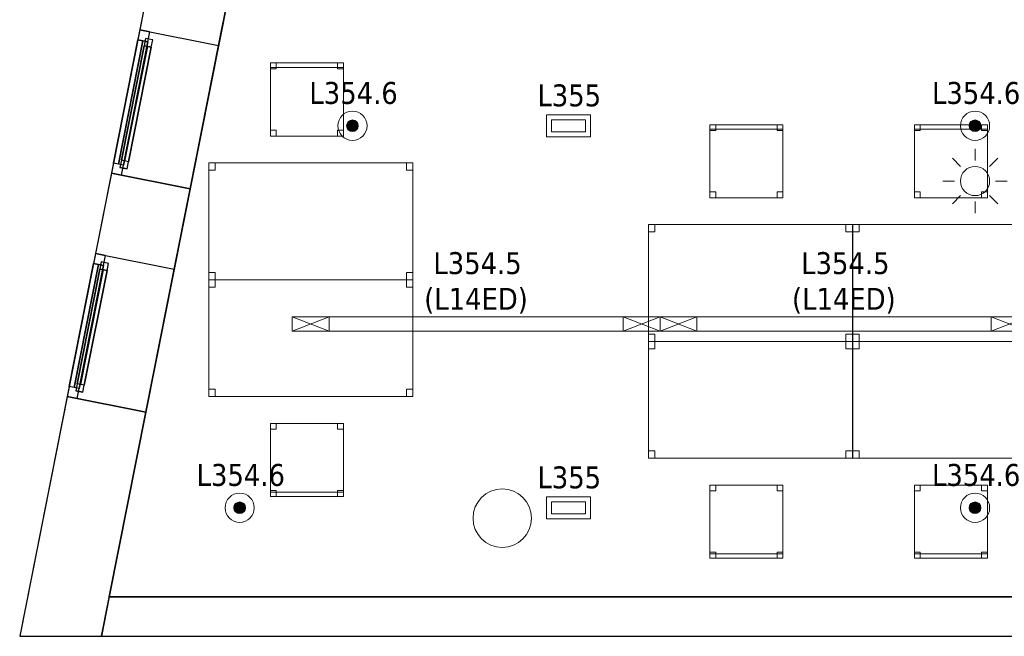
# Model space of a CAD drawing. Header units: metres. Extents: x 397.7 to 427.5, y 12.7 to 28.4.
# Tile 1 of 147: x 397.7 to 404.4, y 12.8 to 17.1. Entities that reach past the tile are written whole.
import ezdxf

# ---------------------------------------------------------------- set-up
doc = ezdxf.new("R2010")
doc.units = ezdxf.units.M
doc.layers.add('01_CARPINTERIA', color=5, linetype='Continuous', lineweight=25, true_color=0x0000ff)
doc.layers.add('01_SUELOS', color=7, linetype='Continuous', lineweight=25, true_color=0x007f00)
for name, color, linetype, lineweight in [('02_MOBILIARIO', 7, 'Continuous', 18), ('A-COLS-____-MCUT', 7, 'Continuous', 18), ('A-COLS-____-OTLN', 7, 'Continuous', 18), ('A-DETL-____-MBND', 7, 'Continuous', 18), ('A-DETL-GENF-OTLN', 7, 'Continuous', 18), ('A-GENM-____-OTLN', 7, 'Continuous', 18), ('A-WALL-____-MCUT', 7, 'Continuous', 25), ('A-WALL-____-OTLN', 7, 'Continuous', 25), ('E-LITE-____-IDEN', 7, 'Continuous', 30), ('E-LITE-EQPM-IDEN', 7, 'Continuous', 30)]:
    doc.layers.add(name, color=color, linetype=linetype, lineweight=lineweight)
doc.styles.add('Tahoma_4', font='tahoma.ttf', dxfattribs={"height": 0.15})

# ---------------------------------------------------------------- blocks, each defined once
blk = doc.blocks.new('Forma directa - LONDR55-XX_ZZ-ARQ-CAA-M3D-Londres55-156160-06_ENLLUMENAT_P3')
at = {"layer": '01_CARPINTERIA', "color": 161, "true_color": 0xaaaaff}
for p, q in [((0.07, 0.07), (0, 0.07)), ((0, 0.07), (0, 0)), ((0.07, 0.07), (0, 0.07)), ((0, 0.07), (0, 0)), ((0.1, 0.1), (0.05, 0.1)), ((0.05, 0.1), (0.05, 0.05)), ((0.1, 0.1), (0.05, 0.1)), ((0.05, 0.1), (0.05, 0.05)), ((0.07, 0), (0.07, 0.07)), ((0.07, 0.07), (0.07, 0)), ((0.07, 0.07), (0.93, 0.07)), ((0.93, 0.07), (0.07, 0.07)), ((0.07, 0.07), (0.07, 0)), ((0.07, 0), (0.07, 0.07)), ((0.1, 0.05), (0.1, 0.1)), ((0.1, 0.1), (0.1, 0.05)), ((0.1, 0.1), (0.9, 0.1)), ((0.9, 0.1), (0.1, 0.1)), ((0.1, 0.1), (0.1, 0.05)), ((0.1, 0.05), (0.1, 0.1)), ((0.9, 0.075), (0.1, 0.075)), ((0.9, 0.075), (0.1, 0.075)), ((0.95, 0.1), (0.9, 0.1)), ((0.9, 0.1), (0.9, 0.05)), ((0.95, 0.1), (0.9, 0.1)), ((0.9, 0.1), (0.9, 0.05)), ((0.9, 0.1), (0.9, 0.05)), ((0.9, 0.1), (0.9, 0.05)), ((0.93, 0.07), (0.93, 0)), ((0.93, 0.07), (0.93, 0)), ((1, 0.07), (0.93, 0.07)), ((0.93, 0.07), (0.93, 0)), ((1, 0.07), (0.93, 0.07)), ((0.93, 0.07), (0.93, 0)), ((0.95, 0.05), (0.95, 0.1)), ((0.95, 0.1), (0.95, 0.05)), ((1, 0), (1, 0.07)), ((1, 0.07), (1, 0)), ((0, 0), (0.07, 0)), ((0, 0), (0.07, 0)), ((0.05, 0.05), (0.1, 0.05)), ((0.05, 0.05), (0.1, 0.05)), ((0.93, 0.035), (0.07, 0.035)), ((0.07, 0.035), (0.93, 0.035)), ((0.07, 0), (0.93, 0)), ((0.93, 0), (0.07, 0)), ((0.1, 0.05), (0.9, 0.05)), ((0.9, 0.05), (0.1, 0.05)), ((0.9, 0.05), (0.95, 0.05)), ((0.9, 0.05), (0.95, 0.05)), ((0.93, 0), (1, 0)), ((0.93, 0), (1, 0))]:
    blk.add_line(p, q, dxfattribs=at)
blk = doc.blocks.new('Forma directa - Finestra P3-156175-06_ENLLUMENAT_P3')
blk.add_blockref('Forma directa - LONDR55-XX_ZZ-ARQ-CAA-M3D-Londres55-156160-06_ENLLUMENAT_P3', (0, 0))
blk = doc.blocks.new('Forma directa - Finestra P3-156250-06_ENLLUMENAT_P3')
blk.add_blockref('Forma directa - LONDR55-XX_ZZ-ARQ-CAA-M3D-Londres55-156160-06_ENLLUMENAT_P3', (0, 0))
blk = doc.blocks.new('Family - Cadira d_Oficina_P3-156303-06_ENLLUMENAT_P3')
at = {"layer": 'A-DETL-____-MBND', "color": 253, "true_color": 0xaaaaaa}
for p, q in [((0, 0), (0, 0.5)), ((0, 0.5), (0.5, 0.5)), ((0.5, 0.5), (0, 0.5)), ((0, 0.5), (0, 0)), ((0, 0.47), (0, 0.5)), ((0, 0.5), (0.5, 0.5)), ((0.5, 0.5), (0, 0.5)), ((0, 0.5), (0, 0.47)), ((0, 0.46), (0, 0.5)), ((0, 0.5), (0.04, 0.5)), ((0.04, 0.5), (0, 0.5)), ((0, 0.5), (0, 0.46)), ((0.04, 0.5), (0.04, 0.46)), ((0.04, 0.46), (0.04, 0.5)), ((0.46, 0.46), (0.46, 0.5)), ((0.46, 0.5), (0.5, 0.5)), ((0.5, 0.5), (0.46, 0.5)), ((0.46, 0.5), (0.46, 0.46)), ((0.5, 0.5), (0.5, 0.46)), ((0.5, 0.46), (0.5, 0.5)), ((0.5, 0.5), (0.5, 0)), ((0.5, 0), (0.5, 0.5)), ((0.5, 0.5), (0.5, 0.47)), ((0.5, 0.47), (0.5, 0.5)), ((0.5, 0.47), (0, 0.47)), ((0, 0.47), (0.5, 0.47)), ((0.04, 0.46), (0, 0.46)), ((0, 0.46), (0.04, 0.46)), ((0.5, 0.46), (0.46, 0.46)), ((0.46, 0.46), (0.5, 0.46)), ((0, 0), (0, 0.04)), ((0, 0.04), (0.04, 0.04)), ((0.04, 0.04), (0, 0.04)), ((0, 0.04), (0, 0)), ((0.04, 0), (0, 0)), ((0, 0), (0.04, 0)), ((0.5, 0), (0, 0)), ((0, 0), (0.5, 0)), ((0.04, 0.04), (0.04, 0)), ((0.04, 0), (0.04, 0.04)), ((0.46, 0), (0.46, 0.04)), ((0.46, 0.04), (0.5, 0.04)), ((0.5, 0.04), (0.46, 0.04)), ((0.46, 0.04), (0.46, 0)), ((0.5, 0), (0.46, 0)), ((0.46, 0), (0.5, 0)), ((0.5, 0.04), (0.5, 0)), ((0.5, 0), (0.5, 0.04))]:
    blk.add_line(p, q, dxfattribs=at)
blk = doc.blocks.new('Family - Cadira d_Oficina_P3-156322-06_ENLLUMENAT_P3')
at = {"layer": 'A-DETL-____-MBND', "color": 253, "true_color": 0xaaaaaa}
for p, q in [((0, 0.5), (0.5, 0.5)), ((0, 0), (0, 0.5)), ((0.5, 0.5), (0, 0.5)), ((0, 0.5), (0, 0)), ((0, 0.46), (0, 0.5)), ((0, 0.5), (0.04, 0.5)), ((0.04, 0.5), (0, 0.5)), ((0, 0.5), (0, 0.46)), ((0.04, 0.5), (0.04, 0.46)), ((0.04, 0.46), (0.04, 0.5)), ((0.46, 0.46), (0.46, 0.5)), ((0.46, 0.5), (0.5, 0.5)), ((0.5, 0.5), (0.46, 0.5)), ((0.46, 0.5), (0.46, 0.46)), ((0.5, 0.5), (0.5, 0.46)), ((0.5, 0.46), (0.5, 0.5)), ((0.5, 0.5), (0.5, 0)), ((0.5, 0), (0.5, 0.5)), ((0.04, 0.46), (0, 0.46)), ((0, 0.46), (0.04, 0.46)), ((0.5, 0.46), (0.46, 0.46)), ((0.46, 0.46), (0.5, 0.46)), ((0, 0), (0, 0.04)), ((0, 0.04), (0.04, 0.04)), ((0.04, 0.04), (0, 0.04)), ((0, 0.04), (0, 0)), ((0, 0), (0, 0.03)), ((0, 0.03), (0.5, 0.03)), ((0.5, 0.03), (0, 0.03)), ((0, 0.03), (0, 0)), ((0.5, 0), (0, 0)), ((0, 0), (0.5, 0)), ((0.04, 0), (0, 0)), ((0, 0), (0.04, 0)), ((0, 0), (0.5, 0)), ((0.04, 0.04), (0.04, 0)), ((0.04, 0), (0.04, 0.04)), ((0.46, 0), (0.46, 0.04)), ((0.46, 0.04), (0.5, 0.04)), ((0.5, 0.04), (0.46, 0.04)), ((0.46, 0.04), (0.46, 0)), ((0.46, 0), (0.5, 0)), ((0.5, 0.04), (0.5, 0)), ((0.5, 0), (0.5, 0.04)), ((0.5, 0.03), (0.5, 0)), ((0.5, 0), (0.5, 0.03)), ((0.5, 0), (0, 0)), ((0.5, 0), (0.46, 0))]:
    blk.add_line(p, q, dxfattribs=at)
blk = doc.blocks.new('Family - Cadira d_Oficina_P3-156330-06_ENLLUMENAT_P3')
at = {"layer": 'A-DETL-____-MBND', "color": 253, "true_color": 0xaaaaaa}
for p, q in [((0, 0), (0, 0.5)), ((0, 0.5), (0.5, 0.5)), ((0.5, 0.5), (0, 0.5)), ((0, 0.5), (0, 0)), ((0, 0.46), (0, 0.5)), ((0, 0.5), (0.04, 0.5)), ((0.04, 0.5), (0, 0.5)), ((0, 0.5), (0, 0.46)), ((0, 0.47), (0, 0.5)), ((0, 0.5), (0.5, 0.5)), ((0.5, 0.5), (0, 0.5)), ((0, 0.5), (0, 0.47)), ((0.04, 0.5), (0.04, 0.46)), ((0.04, 0.46), (0.04, 0.5)), ((0.46, 0.46), (0.46, 0.5)), ((0.46, 0.5), (0.5, 0.5)), ((0.5, 0.5), (0.46, 0.5)), ((0.46, 0.5), (0.46, 0.46)), ((0.5, 0.5), (0.5, 0)), ((0.5, 0), (0.5, 0.5)), ((0.5, 0.5), (0.5, 0.46)), ((0.5, 0.46), (0.5, 0.5)), ((0.5, 0.5), (0.5, 0.47)), ((0.5, 0.47), (0.5, 0.5)), ((0.5, 0.47), (0, 0.47)), ((0, 0.47), (0.5, 0.47)), ((0.04, 0.46), (0, 0.46)), ((0, 0.46), (0.04, 0.46)), ((0.5, 0.46), (0.46, 0.46)), ((0.46, 0.46), (0.5, 0.46)), ((0, 0), (0, 0.04)), ((0, 0.04), (0.04, 0.04)), ((0.04, 0.04), (0, 0.04)), ((0, 0.04), (0, 0)), ((0.04, 0), (0, 0)), ((0, 0), (0.04, 0)), ((0.5, 0), (0, 0)), ((0, 0), (0.5, 0)), ((0.04, 0.04), (0.04, 0)), ((0.04, 0), (0.04, 0.04)), ((0.46, 0), (0.46, 0.04)), ((0.46, 0.04), (0.5, 0.04)), ((0.5, 0.04), (0.46, 0.04)), ((0.46, 0.04), (0.46, 0)), ((0.5, 0), (0.46, 0)), ((0.46, 0), (0.5, 0)), ((0.5, 0.04), (0.5, 0)), ((0.5, 0), (0.5, 0.04))]:
    blk.add_line(p, q, dxfattribs=at)
blk = doc.blocks.new('Family - Taula 140X80_P3-156351-06_ENLLUMENAT_P3')
at = {"layer": 'A-DETL-____-MBND', "color": 253, "true_color": 0xaaaaaa}
for p, q in [((0, 0.8001), (1.3973, 0.8001)), ((0, 0), (0, 0.8001)), ((1.3973, 0.8001), (0, 0.8001)), ((0, 0.8001), (0, 0)), ((0, 0.8001), (0.0437, 0.8001)), ((0, 0.7501), (0, 0.8001)), ((0.0437, 0.8001), (0, 0.8001)), ((0, 0.8001), (0, 0.7501)), ((0.0437, 0.7501), (0, 0.7501)), ((0, 0.7501), (0.0437, 0.7501)), ((0.0437, 0.8001), (0.0437, 0.7501)), ((0.0437, 0.7501), (0.0437, 0.8001)), ((1.3536, 0.8001), (1.3973, 0.8001)), ((1.3536, 0.7501), (1.3536, 0.8001)), ((1.3973, 0.8001), (1.3536, 0.8001)), ((1.3536, 0.8001), (1.3536, 0.7501)), ((1.3973, 0.7501), (1.3536, 0.7501)), ((1.3536, 0.7501), (1.3973, 0.7501)), ((1.3973, 0.8001), (1.3973, 0)), ((1.3973, 0), (1.3973, 0.8001)), ((1.3973, 0.8001), (1.3973, 0.7501)), ((1.3973, 0.7501), (1.3973, 0.8001)), ((0, 0.05), (0.0437, 0.05)), ((0, 0), (0, 0.05)), ((0.0437, 0.05), (0, 0.05)), ((0, 0.05), (0, 0)), ((0, 0), (1.3973, 0)), ((0.0437, 0), (0, 0)), ((0, 0), (0.0437, 0)), ((0.0437, 0.05), (0.0437, 0)), ((0.0437, 0), (0.0437, 0.05)), ((1.3536, 0.05), (1.3973, 0.05)), ((1.3536, 0), (1.3536, 0.05)), ((1.3973, 0.05), (1.3536, 0.05)), ((1.3536, 0.05), (1.3536, 0)), ((1.3973, 0), (1.3536, 0)), ((1.3536, 0), (1.3973, 0)), ((1.3973, 0.05), (1.3973, 0)), ((1.3973, 0), (1.3973, 0.05)), ((1.3973, 0), (0, 0))]:
    blk.add_line(p, q, dxfattribs=at)
blk = doc.blocks.new('Family - Taula 140X80_P3-156405-06_ENLLUMENAT_P3')
at = {"layer": 'A-DETL-____-MBND', "color": 253, "true_color": 0xaaaaaa}
for p, q in [((0, 0), (0, 0.8001)), ((0, 0.8001), (1.3973, 0.8001)), ((1.3973, 0.8001), (0, 0.8001)), ((0, 0.8001), (0, 0)), ((0, 0.7501), (0, 0.8001)), ((0, 0.8001), (0.0437, 0.8001)), ((0.0437, 0.8001), (0, 0.8001)), ((0, 0.8001), (0, 0.7501)), ((0.0437, 0.7501), (0, 0.7501)), ((0, 0.7501), (0.0437, 0.7501)), ((0.0437, 0.8001), (0.0437, 0.7501)), ((0.0437, 0.7501), (0.0437, 0.8001)), ((1.3536, 0.7501), (1.3536, 0.8001)), ((1.3536, 0.8001), (1.3973, 0.8001)), ((1.3973, 0.8001), (1.3536, 0.8001)), ((1.3536, 0.8001), (1.3536, 0.7501)), ((1.3973, 0.7501), (1.3536, 0.7501)), ((1.3536, 0.7501), (1.3973, 0.7501)), ((1.3973, 0.8001), (1.3973, 0)), ((1.3973, 0), (1.3973, 0.8001)), ((1.3973, 0.8001), (1.3973, 0.7501)), ((1.3973, 0.7501), (1.3973, 0.8001)), ((0, 0), (0, 0.05)), ((0, 0.05), (0.0437, 0.05)), ((0.0437, 0.05), (0, 0.05)), ((0, 0.05), (0, 0)), ((0.0437, 0), (0, 0)), ((0, 0), (0.0437, 0)), ((1.3973, 0), (0, 0)), ((0, 0), (1.3973, 0)), ((0.0437, 0.05), (0.0437, 0)), ((0.0437, 0), (0.0437, 0.05)), ((1.3536, 0), (1.3536, 0.05)), ((1.3536, 0.05), (1.3973, 0.05)), ((1.3973, 0.05), (1.3536, 0.05)), ((1.3536, 0.05), (1.3536, 0)), ((1.3973, 0), (1.3536, 0)), ((1.3536, 0), (1.3973, 0)), ((1.3973, 0.05), (1.3973, 0)), ((1.3973, 0), (1.3973, 0.05))]:
    blk.add_line(p, q, dxfattribs=at)
blk = doc.blocks.new('Family - Cadira d_Oficina_P3-156416-06_ENLLUMENAT_P3')
at = {"layer": 'A-DETL-____-MBND', "color": 253, "true_color": 0xaaaaaa}
for p, q in [((0, 0.46), (0, 0.5)), ((0, 0.5), (0.04, 0.5)), ((0.04, 0.5), (0, 0.5)), ((0, 0.5), (0, 0.46)), ((0, 0.5), (0.5, 0.5)), ((0, 0), (0, 0.5)), ((0.5, 0.5), (0, 0.5)), ((0, 0.5), (0, 0)), ((0.04, 0.5), (0.04, 0.46)), ((0.04, 0.46), (0.04, 0.5)), ((0.46, 0.46), (0.46, 0.5)), ((0.46, 0.5), (0.5, 0.5)), ((0.5, 0.5), (0.46, 0.5)), ((0.46, 0.5), (0.46, 0.46)), ((0.5, 0.5), (0.5, 0)), ((0.5, 0), (0.5, 0.5)), ((0.5, 0.5), (0.5, 0.46)), ((0.5, 0.46), (0.5, 0.5)), ((0.04, 0.46), (0, 0.46)), ((0, 0.46), (0.04, 0.46)), ((0.5, 0.46), (0.46, 0.46)), ((0.46, 0.46), (0.5, 0.46)), ((0, 0), (0, 0.04)), ((0, 0.04), (0.04, 0.04)), ((0.04, 0.04), (0, 0.04)), ((0, 0.04), (0, 0)), ((0, 0), (0, 0.03)), ((0, 0.03), (0.5, 0.03)), ((0.5, 0.03), (0, 0.03)), ((0, 0.03), (0, 0)), ((0.5, 0), (0, 0)), ((0, 0), (0.5, 0)), ((0, 0), (0.5, 0)), ((0.04, 0), (0, 0)), ((0, 0), (0.04, 0)), ((0.04, 0.04), (0.04, 0)), ((0.04, 0), (0.04, 0.04)), ((0.46, 0), (0.46, 0.04)), ((0.46, 0.04), (0.5, 0.04)), ((0.5, 0.04), (0.46, 0.04)), ((0.46, 0.04), (0.46, 0)), ((0.46, 0), (0.5, 0)), ((0.5, 0.04), (0.5, 0)), ((0.5, 0), (0.5, 0.04)), ((0.5, 0.03), (0.5, 0)), ((0.5, 0), (0.5, 0.03)), ((0.5, 0), (0, 0)), ((0.5, 0), (0.46, 0))]:
    blk.add_line(p, q, dxfattribs=at)
blk = doc.blocks.new('Family - Cadira d_Oficina_P3-156424-06_ENLLUMENAT_P3')
at = {"layer": 'A-DETL-____-MBND', "color": 253, "true_color": 0xaaaaaa}
for p, q in [((0, 0.46), (0, 0.5)), ((0, 0.5), (0.04, 0.5)), ((0.04, 0.5), (0, 0.5)), ((0, 0.5), (0, 0.46)), ((0, 0.5), (0.5, 0.5)), ((0, 0), (0, 0.5)), ((0.5, 0.5), (0, 0.5)), ((0, 0.5), (0, 0)), ((0.04, 0.5), (0.04, 0.46)), ((0.04, 0.46), (0.04, 0.5)), ((0.46, 0.46), (0.46, 0.5)), ((0.46, 0.5), (0.5, 0.5)), ((0.5, 0.5), (0.46, 0.5)), ((0.46, 0.5), (0.46, 0.46)), ((0.5, 0.5), (0.5, 0)), ((0.5, 0), (0.5, 0.5)), ((0.5, 0.5), (0.5, 0.46)), ((0.5, 0.46), (0.5, 0.5)), ((0.04, 0.46), (0, 0.46)), ((0, 0.46), (0.04, 0.46)), ((0.5, 0.46), (0.46, 0.46)), ((0.46, 0.46), (0.5, 0.46)), ((0, 0), (0, 0.04)), ((0, 0.04), (0.04, 0.04)), ((0.04, 0.04), (0, 0.04)), ((0, 0.04), (0, 0)), ((0, 0), (0, 0.03)), ((0, 0.03), (0.5, 0.03)), ((0.5, 0.03), (0, 0.03)), ((0, 0.03), (0, 0)), ((0.5, 0), (0, 0)), ((0, 0), (0.5, 0)), ((0, 0), (0.5, 0)), ((0.04, 0), (0, 0)), ((0, 0), (0.04, 0)), ((0.04, 0.04), (0.04, 0)), ((0.04, 0), (0.04, 0.04)), ((0.46, 0), (0.46, 0.04)), ((0.46, 0.04), (0.5, 0.04)), ((0.5, 0.04), (0.46, 0.04)), ((0.46, 0.04), (0.46, 0)), ((0.46, 0), (0.5, 0)), ((0.5, 0.04), (0.5, 0)), ((0.5, 0), (0.5, 0.04)), ((0.5, 0.03), (0.5, 0)), ((0.5, 0), (0.5, 0.03)), ((0.5, 0), (0, 0)), ((0.5, 0), (0.46, 0))]:
    blk.add_line(p, q, dxfattribs=at)
blk = doc.blocks.new('Family - Paviment P3-156431-06_ENLLUMENAT_P3')
at = {"layer": '01_SUELOS', "color": 9, "true_color": 0xaad4aa}
for p, q in [((2.9635, 14.9576), (0, 0)), ((0, 0), (2.9635, 14.9576)), ((0, 0), (25.4182, 0)), ((25.4182, 0), (0, 0))]:
    blk.add_line(p, q, dxfattribs=at)
blk = doc.blocks.new('Family - Taula 140X80_P3-156437-06_ENLLUMENAT_P3')
at = {"layer": 'A-DETL-____-MBND', "color": 253, "true_color": 0xaaaaaa}
for p, q in [((0, 0.8001), (1.3973, 0.8001)), ((0, 0), (0, 0.8001)), ((1.3973, 0.8001), (0, 0.8001)), ((0, 0.8001), (0, 0)), ((0, 0.8001), (0.0437, 0.8001)), ((0, 0.7501), (0, 0.8001)), ((0.0437, 0.8001), (0, 0.8001)), ((0, 0.8001), (0, 0.7501)), ((0.0437, 0.7501), (0, 0.7501)), ((0, 0.7501), (0.0437, 0.7501)), ((0.0437, 0.8001), (0.0437, 0.7501)), ((0.0437, 0.7501), (0.0437, 0.8001)), ((1.3536, 0.8001), (1.3973, 0.8001)), ((1.3536, 0.7501), (1.3536, 0.8001)), ((1.3973, 0.8001), (1.3536, 0.8001)), ((1.3536, 0.8001), (1.3536, 0.7501)), ((1.3973, 0.7501), (1.3536, 0.7501)), ((1.3536, 0.7501), (1.3973, 0.7501)), ((1.3973, 0.8001), (1.3973, 0)), ((1.3973, 0), (1.3973, 0.8001)), ((1.3973, 0.8001), (1.3973, 0.7501)), ((1.3973, 0.7501), (1.3973, 0.8001)), ((0, 0.05), (0.0437, 0.05)), ((0, 0), (0, 0.05)), ((0.0437, 0.05), (0, 0.05)), ((0, 0.05), (0, 0)), ((0, 0), (1.3973, 0)), ((0.0437, 0), (0, 0)), ((0, 0), (0.0437, 0)), ((0.0437, 0.05), (0.0437, 0)), ((0.0437, 0), (0.0437, 0.05)), ((1.3536, 0.05), (1.3973, 0.05)), ((1.3536, 0), (1.3536, 0.05)), ((1.3973, 0.05), (1.3536, 0.05)), ((1.3536, 0.05), (1.3536, 0)), ((1.3973, 0), (1.3536, 0)), ((1.3536, 0), (1.3973, 0)), ((1.3973, 0.05), (1.3973, 0)), ((1.3973, 0), (1.3973, 0.05)), ((1.3973, 0), (0, 0))]:
    blk.add_line(p, q, dxfattribs=at)
blk = doc.blocks.new('Family - Taula 140X80_P3-156534-06_ENLLUMENAT_P3')
at = {"layer": 'A-DETL-____-MBND', "color": 253, "true_color": 0xaaaaaa}
for p, q in [((0, 0.8001), (1.3973, 0.8001)), ((0, 0), (0, 0.8001)), ((1.3973, 0.8001), (0, 0.8001)), ((0, 0.8001), (0, 0)), ((0, 0.8001), (0.0437, 0.8001)), ((0, 0.7501), (0, 0.8001)), ((0.0437, 0.8001), (0, 0.8001)), ((0, 0.8001), (0, 0.7501)), ((0.0437, 0.7501), (0, 0.7501)), ((0, 0.7501), (0.0437, 0.7501)), ((0.0437, 0.8001), (0.0437, 0.7501)), ((0.0437, 0.7501), (0.0437, 0.8001)), ((1.3536, 0.8001), (1.3973, 0.8001)), ((1.3536, 0.7501), (1.3536, 0.8001)), ((1.3973, 0.8001), (1.3536, 0.8001)), ((1.3536, 0.8001), (1.3536, 0.7501)), ((1.3973, 0.7501), (1.3536, 0.7501)), ((1.3536, 0.7501), (1.3973, 0.7501)), ((1.3973, 0.8001), (1.3973, 0)), ((1.3973, 0), (1.3973, 0.8001)), ((1.3973, 0.8001), (1.3973, 0.7501)), ((1.3973, 0.7501), (1.3973, 0.8001)), ((0, 0.05), (0.0437, 0.05)), ((0, 0), (0, 0.05)), ((0.0437, 0.05), (0, 0.05)), ((0, 0.05), (0, 0)), ((0, 0), (1.3973, 0)), ((0.0437, 0), (0, 0)), ((0, 0), (0.0437, 0)), ((0.0437, 0.05), (0.0437, 0)), ((0.0437, 0), (0.0437, 0.05)), ((1.3536, 0.05), (1.3973, 0.05)), ((1.3536, 0), (1.3536, 0.05)), ((1.3973, 0.05), (1.3536, 0.05)), ((1.3536, 0.05), (1.3536, 0)), ((1.3973, 0), (1.3536, 0)), ((1.3536, 0), (1.3973, 0)), ((1.3973, 0.05), (1.3973, 0)), ((1.3973, 0), (1.3973, 0.05)), ((1.3973, 0), (0, 0))]:
    blk.add_line(p, q, dxfattribs=at)
blk = doc.blocks.new('Family - Mur P3-156572-06_ENLLUMENAT_P3')
at = {"layer": 'A-WALL-____-MCUT', "color": 253, "true_color": 0xaaaaaa}
for p, q in [((0.0535, 0.27), (0, 0)), ((25.4717, 0.27), (0.0535, 0.27)), ((0, 0), (25.4157, 0))]:
    blk.add_line(p, q, dxfattribs=at)
at = {"layer": 'A-WALL-____-OTLN', "color": 253, "true_color": 0xaaaaaa}
for p, q in [((0.0535, 0.27), (0, 0)), ((25.4717, 0.27), (0.0535, 0.27)), ((0, 0), (25.4157, 0))]:
    blk.add_line(p, q, dxfattribs=at)
at = {"layer": 'A-WALL-____-OTLN', "color": 253, "lineweight": 18, "true_color": 0xaaaaaa}
blk.add_line((0, 0), (25.4157, 0), dxfattribs=at)
blk = doc.blocks.new('Family - Façana nord-oest P3-156678-06_ENLLUMENAT_P3')
at = {"layer": 'A-WALL-____-MCUT', "color": 253, "true_color": 0xaaaaaa}
for p, q in [((11.4535, 0.55), (9.8672, 0.55)), ((11.4535, 0), (11.4535, 0.55)), ((12.4535, 0.55), (12.4535, 0)), ((13.0135, 0.55), (12.4535, 0.55)), ((13.0135, 0), (13.0135, 0.55)), ((14.0135, 0.55), (14.0135, 0)), ((15.5778, 0.55), (14.0135, 0.55)), ((15.6867, 0), (15.5778, 0.55)), ((9.8672, 0), (11.4535, 0)), ((12.4535, 0), (13.0135, 0)), ((14.0135, 0), (15.6867, 0))]:
    blk.add_line(p, q, dxfattribs=at)
at = {"layer": 'A-WALL-____-OTLN', "color": 253, "true_color": 0xaaaaaa}
for p, q in [((15.5778, 0.55), (-0.109, 0.55)), ((11.4535, 0), (11.4535, 0.55)), ((12.4535, 0.55), (11.4535, 0.55)), ((12.4535, 0), (12.4535, 0.55)), ((13.0135, 0), (13.0135, 0.55)), ((14.0135, 0.55), (13.0135, 0.55)), ((14.0135, 0), (14.0135, 0.55)), ((15.6867, 0), (15.5778, 0.55)), ((0, 0), (15.6867, 0)), ((11.4535, 0), (12.4535, 0)), ((13.0135, 0), (14.0135, 0))]:
    blk.add_line(p, q, dxfattribs=at)
at = {"layer": 'A-WALL-____-OTLN', "color": 253, "lineweight": 18, "true_color": 0xaaaaaa}
blk.add_line((0, 0), (15.6867, 0), dxfattribs=at)
blk = doc.blocks.new('Family - Vano finestra P3-156682-06_ENLLUMENAT_P3')
at = {"layer": 'A-GENM-____-OTLN', "color": 253, "true_color": 0xaaaaaa}
for p, q in [((398.2006, 15.4629), (398.0062, 14.4819)), ((398.0062, 14.4819), (398.2006, 15.4629)), ((398.7401, 15.356), (398.2006, 15.4629)), ((398.7401, 15.356), (398.2006, 15.4629)), ((398.5458, 14.3751), (398.7401, 15.356)), ((398.7401, 15.356), (398.5458, 14.3751)), ((398.0062, 14.4819), (398.5458, 14.3751)), ((398.5458, 14.3751), (398.0062, 14.4819))]:
    blk.add_line(p, q, dxfattribs=at)
blk = doc.blocks.new('Family - Vano finestra P3-156684-06_ENLLUMENAT_P3')
at = {"layer": 'A-GENM-____-OTLN', "color": 253, "true_color": 0xaaaaaa}
for p, q in [((398.5038, 16.9931), (398.3094, 16.0122)), ((398.3094, 16.0122), (398.5038, 16.9931)), ((399.0433, 16.8862), (398.5038, 16.9931)), ((399.0433, 16.8862), (398.5038, 16.9931)), ((398.8489, 15.9053), (399.0433, 16.8862)), ((399.0433, 16.8862), (398.8489, 15.9053)), ((398.3094, 16.0122), (398.8489, 15.9053)), ((398.8489, 15.9053), (398.3094, 16.0122))]:
    blk.add_line(p, q, dxfattribs=at)
blk = doc.blocks.new('Family - Taula 140X80_P3-156696-06_ENLLUMENAT_P3')
at = {"layer": 'A-DETL-____-MBND', "color": 253, "true_color": 0xaaaaaa}
for p, q in [((0, 0.7501), (0, 0.8001)), ((0, 0.8001), (0.0437, 0.8001)), ((0.0437, 0.8001), (0, 0.8001)), ((0, 0.8001), (0, 0.7501)), ((0, 0), (0, 0.8001)), ((0, 0.8001), (1.3973, 0.8001)), ((1.3973, 0.8001), (0, 0.8001)), ((0, 0.8001), (0, 0)), ((0.0437, 0.7501), (0, 0.7501)), ((0, 0.7501), (0.0437, 0.7501)), ((0.0437, 0.8001), (0.0437, 0.7501)), ((0.0437, 0.7501), (0.0437, 0.8001)), ((1.3536, 0.7501), (1.3536, 0.8001)), ((1.3536, 0.8001), (1.3973, 0.8001)), ((1.3973, 0.8001), (1.3536, 0.8001)), ((1.3536, 0.8001), (1.3536, 0.7501)), ((1.3973, 0.7501), (1.3536, 0.7501)), ((1.3536, 0.7501), (1.3973, 0.7501)), ((1.3973, 0.8001), (1.3973, 0.7501)), ((1.3973, 0.7501), (1.3973, 0.8001)), ((1.3973, 0.8001), (1.3973, 0)), ((1.3973, 0), (1.3973, 0.8001)), ((0, 0), (0, 0.05)), ((0, 0.05), (0.0437, 0.05)), ((0.0437, 0.05), (0, 0.05)), ((0, 0.05), (0, 0)), ((0.0437, 0), (0, 0)), ((0, 0), (0.0437, 0)), ((1.3973, 0), (0, 0)), ((0, 0), (1.3973, 0)), ((0.0437, 0.05), (0.0437, 0)), ((0.0437, 0), (0.0437, 0.05)), ((1.3536, 0), (1.3536, 0.05)), ((1.3536, 0.05), (1.3973, 0.05)), ((1.3973, 0.05), (1.3536, 0.05)), ((1.3536, 0.05), (1.3536, 0)), ((1.3973, 0), (1.3536, 0)), ((1.3536, 0), (1.3973, 0)), ((1.3973, 0.05), (1.3973, 0)), ((1.3973, 0), (1.3973, 0.05))]:
    blk.add_line(p, q, dxfattribs=at)
blk = doc.blocks.new('Family - Taula 140X80_P3-156722-06_ENLLUMENAT_P3')
at = {"layer": 'A-DETL-____-MBND', "color": 253, "true_color": 0xaaaaaa}
for p, q in [((0, 0), (0, 0.8001)), ((0, 0.8001), (1.3973, 0.8001)), ((1.3973, 0.8001), (0, 0.8001)), ((0, 0.8001), (0, 0)), ((0, 0.7501), (0, 0.8001)), ((0, 0.8001), (0.0437, 0.8001)), ((0.0437, 0.8001), (0, 0.8001)), ((0, 0.8001), (0, 0.7501)), ((0.0437, 0.7501), (0, 0.7501)), ((0, 0.7501), (0.0437, 0.7501)), ((0.0437, 0.8001), (0.0437, 0.7501)), ((0.0437, 0.7501), (0.0437, 0.8001)), ((1.3536, 0.7501), (1.3536, 0.8001)), ((1.3536, 0.8001), (1.3973, 0.8001)), ((1.3973, 0.8001), (1.3536, 0.8001)), ((1.3536, 0.8001), (1.3536, 0.7501)), ((1.3973, 0.7501), (1.3536, 0.7501)), ((1.3536, 0.7501), (1.3973, 0.7501)), ((1.3973, 0.8001), (1.3973, 0.7501)), ((1.3973, 0.7501), (1.3973, 0.8001)), ((1.3973, 0.8001), (1.3973, 0)), ((1.3973, 0), (1.3973, 0.8001)), ((0, 0), (0, 0.05)), ((0, 0.05), (0.0437, 0.05)), ((0.0437, 0.05), (0, 0.05)), ((0, 0.05), (0, 0)), ((0.0437, 0), (0, 0)), ((0, 0), (0.0437, 0)), ((1.3973, 0), (0, 0)), ((0, 0), (1.3973, 0)), ((0.0437, 0.05), (0.0437, 0)), ((0.0437, 0), (0.0437, 0.05)), ((1.3536, 0), (1.3536, 0.05)), ((1.3536, 0.05), (1.3973, 0.05)), ((1.3973, 0.05), (1.3536, 0.05)), ((1.3536, 0.05), (1.3536, 0)), ((1.3973, 0), (1.3536, 0)), ((1.3536, 0), (1.3973, 0)), ((1.3973, 0.05), (1.3973, 0)), ((1.3973, 0), (1.3973, 0.05))]:
    blk.add_line(p, q, dxfattribs=at)
blk = doc.blocks.new('Family - Pilar P3-156728-06_ENLLUMENAT_P3')
at = {"layer": 'A-COLS-____-MCUT', "color": 253, "true_color": 0xaaaaaa}
for start, end in [(360, 180), (180, 360)]:
    blk.add_arc((0.2, 0.2), 0.2, start, end, dxfattribs=at)
at = {"layer": 'A-COLS-____-OTLN', "color": 253, "true_color": 0xaaaaaa}
for start, end in [(360, 180), (180, 360)]:
    blk.add_arc((0.2, 0.2), 0.2, start, end, dxfattribs=at)
blk = doc.blocks.new('Family - Cadira d_Oficina_P3-156773-06_ENLLUMENAT_P3')
at = {"layer": 'A-DETL-____-MBND', "color": 253, "true_color": 0xaaaaaa}
for p, q in [((0, 0.47), (0, 0.5)), ((0, 0.5), (0.5, 0.5)), ((0.5, 0.5), (0, 0.5)), ((0, 0.5), (0, 0.47)), ((0, 0), (0, 0.5)), ((0, 0.5), (0.5, 0.5)), ((0.5, 0.5), (0, 0.5)), ((0, 0.5), (0, 0)), ((0, 0.46), (0, 0.5)), ((0, 0.5), (0.04, 0.5)), ((0.04, 0.5), (0, 0.5)), ((0, 0.5), (0, 0.46)), ((0.04, 0.5), (0.04, 0.46)), ((0.04, 0.46), (0.04, 0.5)), ((0.46, 0.46), (0.46, 0.5)), ((0.46, 0.5), (0.5, 0.5)), ((0.5, 0.5), (0.46, 0.5)), ((0.46, 0.5), (0.46, 0.46)), ((0.5, 0.5), (0.5, 0.47)), ((0.5, 0.47), (0.5, 0.5)), ((0.5, 0.5), (0.5, 0)), ((0.5, 0), (0.5, 0.5)), ((0.5, 0.5), (0.5, 0.46)), ((0.5, 0.46), (0.5, 0.5)), ((0.5, 0.47), (0, 0.47)), ((0, 0.47), (0.5, 0.47)), ((0.04, 0.46), (0, 0.46)), ((0, 0.46), (0.04, 0.46)), ((0.5, 0.46), (0.46, 0.46)), ((0.46, 0.46), (0.5, 0.46)), ((0, 0), (0, 0.04)), ((0, 0.04), (0.04, 0.04)), ((0.04, 0.04), (0, 0.04)), ((0, 0.04), (0, 0)), ((0.5, 0), (0, 0)), ((0, 0), (0.5, 0)), ((0.04, 0), (0, 0)), ((0, 0), (0.04, 0)), ((0.04, 0.04), (0.04, 0)), ((0.04, 0), (0.04, 0.04)), ((0.46, 0), (0.46, 0.04)), ((0.46, 0.04), (0.5, 0.04)), ((0.5, 0.04), (0.46, 0.04)), ((0.46, 0.04), (0.46, 0)), ((0.5, 0), (0.46, 0)), ((0.46, 0), (0.5, 0)), ((0.5, 0.04), (0.5, 0)), ((0.5, 0), (0.5, 0.04))]:
    blk.add_line(p, q, dxfattribs=at)
blk = doc.blocks.new('LONDR55-XX_ZZ-ARQ-CAA-M3D-Londres55_ifc-1-06_ENLLUMENAT_P3')
at = {"layer": '01_CARPINTERIA', "color": 253, "lineweight": 18, "true_color": 0xaaaaaa}
for name, p, rotation in [('Forma directa - Finestra P3-156250-06_ENLLUMENAT_P3', (398.5038, 16.9931), 258.7933562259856), ('Forma directa - Finestra P3-156175-06_ENLLUMENAT_P3', (398.2006, 15.4629), 258.7933562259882)]:
    blk.add_blockref(name, p, dxfattribs=dict(at, rotation=rotation))
at = {"layer": '01_SUELOS', "color": 253, "lineweight": 18, "true_color": 0xaaaaaa}
blk.add_blockref('Family - Paviment P3-156431-06_ENLLUMENAT_P3', (398.2952, 13.1106), dxfattribs=at)
at = {"layer": '02_MOBILIARIO', "color": 253, "lineweight": 18, "true_color": 0xaaaaaa}
for name, p in [('Family - Cadira d_Oficina_P3-156330-06_ENLLUMENAT_P3', (399.3985, 16.2669)), ('Family - Cadira d_Oficina_P3-156773-06_ENLLUMENAT_P3', (402.4099, 15.8443)), ('Family - Cadira d_Oficina_P3-156303-06_ENLLUMENAT_P3', (403.811, 15.8443)), ('Family - Taula 140X80_P3-156534-06_ENLLUMENAT_P3', (398.9773, 15.2827)), ('Family - Taula 140X80_P3-156351-06_ENLLUMENAT_P3', (401.9887, 14.8601)), ('Family - Taula 140X80_P3-156437-06_ENLLUMENAT_P3', (403.3899, 14.8601)), ('Family - Taula 140X80_P3-156405-06_ENLLUMENAT_P3', (398.9773, 14.4826)), ('Family - Taula 140X80_P3-156696-06_ENLLUMENAT_P3', (401.9887, 14.06)), ('Family - Taula 140X80_P3-156722-06_ENLLUMENAT_P3', (403.3899, 14.06)), ('Family - Cadira d_Oficina_P3-156322-06_ENLLUMENAT_P3', (399.3985, 13.7985)), ('Family - Cadira d_Oficina_P3-156416-06_ENLLUMENAT_P3', (402.4099, 13.3759)), ('Family - Cadira d_Oficina_P3-156424-06_ENLLUMENAT_P3', (403.811, 13.3759))]:
    blk.add_blockref(name, p, dxfattribs=at)
at = {"layer": 'A-COLS-____-OTLN', "color": 253, "lineweight": 18, "true_color": 0xaaaaaa}
blk.add_blockref('Family - Pilar P3-156728-06_ENLLUMENAT_P3', (400.787, 13.4495), dxfattribs=at)
at = {"layer": 'A-GENM-____-OTLN', "color": 253, "lineweight": 18, "true_color": 0xaaaaaa}
for name in ['Family - Vano finestra P3-156684-06_ENLLUMENAT_P3', 'Family - Vano finestra P3-156682-06_ENLLUMENAT_P3']:
    blk.add_blockref(name, (0, 0), dxfattribs=at)
at = {"layer": 'A-WALL-____-OTLN', "color": 253, "lineweight": 18, "true_color": 0xaaaaaa, "rotation": 258.7933562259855}
blk.add_blockref('Family - Façana nord-oest P3-156678-06_ENLLUMENAT_P3', (400.7297, 28.2282), dxfattribs=at)
at = {"layer": 'A-WALL-____-OTLN', "color": 253, "lineweight": 18, "true_color": 0xaaaaaa}
blk.add_blockref('Family - Mur P3-156572-06_ENLLUMENAT_P3', (398.2417, 12.8406), dxfattribs=at)
blk = doc.blocks.new('ZYR_06_02_02 Down Superficie - L 03 D-834890-06_ENLLUMENAT_P3')
at = {"layer": 'A-DETL-GENF-OTLN', "true_color": 0x00c400}
blk.add_hatch(color=92, dxfattribs=at).paths.add_polyline_path([(0, -0.04), (0.0104, -0.0386), (0.02, -0.0346), (0.0283, -0.0283), (0.0346, -0.02), (0.0386, -0.0104), (0.04, 0), (0.0386, 0.0104), (0.0346, 0.02), (0.0283, 0.0283), (0.02, 0.0346), (0.0104, 0.0386), (0, 0.04), (-0.0104, 0.0386), (-0.02, 0.0346), (-0.0283, 0.0283), (-0.0346, 0.02), (-0.0386, 0.0104), (-0.04, 0), (-0.0386, -0.0104), (-0.0346, -0.02), (-0.0283, -0.0283), (-0.02, -0.0346), (-0.0104, -0.0386)])
at = {"layer": 'A-DETL-GENF-OTLN', "color": 92, "true_color": 0x00c400}
for radius in [0.1, 0.04]:
    blk.add_circle((0, 0), radius, dxfattribs=at)
for start, end in [(360, 180), (180, 360)]:
    blk.add_arc((0, 0), 0.04, start, end, dxfattribs=at)
blk = doc.blocks.new('ZYR_06_02_05 LLuminària Suspesa - L 14 ED-850681-06_ENLLUMENAT_P3')
at = {"layer": 'A-DETL-GENF-OTLN', "color": 92, "true_color": 0x00c400}
for p, q in [((-1.26, 0.05), (1.26, 0.05)), ((-1.26, -0.05), (-1.26, 0.05)), ((-1.26, -0.05), (-1.008, 0.05)), ((-1.26, 0.05), (-1.008, -0.05)), ((-1.008, 0.05), (-1.008, -0.05)), ((1.008, 0.05), (1.008, -0.05)), ((1.008, -0.05), (1.26, 0.05)), ((1.008, 0.05), (1.26, -0.05)), ((1.26, 0.05), (1.26, -0.05)), ((1.26, -0.05), (-1.26, -0.05))]:
    blk.add_line(p, q, dxfattribs=at)
blk = doc.blocks.new('ZYR_06_03 Emer Sostre Rect - 01 Emergencia Superficie 01-829055-06_ENLLUMENAT_P3')
at = {"layer": 'A-DETL-GENF-OTLN', "color": 6, "true_color": 0xff00ff}
for p, q in [((-0.15, 0.075), (0.15, 0.075)), ((-0.15, -0.075), (-0.15, 0.075)), ((0.15, 0.075), (0.15, -0.075)), ((-0.1157, 0.0407), (0.1157, 0.0407)), ((-0.1157, -0.0407), (-0.1157, 0.0407)), ((0.1157, 0.0407), (0.1157, -0.0407)), ((0.1157, -0.0407), (-0.1157, -0.0407)), ((0.15, -0.075), (-0.15, -0.075))]:
    blk.add_line(p, q, dxfattribs=at)
blk = doc.blocks.new('ZYR_06_01 Detector Sostre - 07 Detector Luminic-846090-06_ENLLUMENAT_P3')
at = {"layer": 'A-DETL-GENF-OTLN', "color": 92, "true_color": 0x00c400}
for p, q in [((0, 0.14), (0, 0.22)), ((-0.099, 0.099), (-0.1556, 0.1556)), ((0.099, 0.099), (0.1556, 0.1556)), ((0.14, 0), (0.22, 0)), ((-0.14, 0), (-0.22, 0)), ((-0.099, -0.099), (-0.1556, -0.1556)), ((0.099, -0.099), (0.1556, -0.1556)), ((0, -0.14), (0, -0.22))]:
    blk.add_line(p, q, dxfattribs=at)
blk.add_circle((0, 0), 0.1, dxfattribs=at)

msp = doc.modelspace()

# ---------------------------------------------------------------- block references
at = {"lineweight": 5}
msp.add_blockref('LONDR55-XX_ZZ-ARQ-CAA-M3D-Londres55_ifc-1-06_ENLLUMENAT_P3', (0, 0), dxfattribs=at)
at = {"layer": 'A-DETL-GENF-OTLN', "color": 92, "true_color": 0x00c400}
for name, p in [('ZYR_06_02_02 Down Superficie - L 03 D-834890-06_ENLLUMENAT_P3', (399.9609, 16.3372)), ('ZYR_06_02_02 Down Superficie - L 03 D-834890-06_ENLLUMENAT_P3', (404.2265, 16.3372)), ('ZYR_06_01 Detector Sostre - 07 Detector Luminic-846090-06_ENLLUMENAT_P3', (404.2265, 15.9585)), ('ZYR_06_02_02 Down Superficie - L 03 D-834890-06_ENLLUMENAT_P3', (399.1882, 13.7211)), ('ZYR_06_02_02 Down Superficie - L 03 D-834890-06_ENLLUMENAT_P3', (404.2265, 13.7211))]:
    msp.add_blockref(name, p, dxfattribs=at)
at = {"layer": 'A-DETL-GENF-OTLN', "color": 6, "true_color": 0xff00ff}
for p in [(401.4409, 16.3372), (401.4409, 13.7211)]:
    msp.add_blockref('ZYR_06_03 Emer Sostre Rect - 01 Emergencia Superficie 01-829055-06_ENLLUMENAT_P3', p, dxfattribs=at)
at = {"layer": 'A-DETL-GENF-OTLN', "color": 92, "true_color": 0x00c400, "rotation": 180}
for p in [(400.8087, 14.9792), (403.3287, 14.9792)]:
    msp.add_blockref('ZYR_06_02_05 LLuminària Suspesa - L 14 ED-850681-06_ENLLUMENAT_P3', p, dxfattribs=at)

# ---------------------------------------------------------------- texts
at = {"layer": 'E-LITE-EQPM-IDEN', "char_height": 0.15, "attachment_point": 1, "style": 'Tahoma_4'}
for s, insert, width in [('L354.6', (399.6659, 16.6368), 0.721519), ('L354.6', (403.9315, 16.6368), 0.721519), ('L354.5', (400.5153, 15.4713), 0.721519), ('L354.5', (403.0353, 15.4713), 0.721519), ('(L14ED)', (400.4525, 15.2266), 0.869831), ('(L14ED)', (402.9725, 15.2266), 0.869831), ('L354.6', (398.8932, 14.0207), 0.721519), ('L354.6', (403.9315, 14.0207), 0.721519)]:
    msp.add_mtext(s, dxfattribs=dict(at, insert=insert, width=width))

# ---------------------------------------------------------------- next in the draw order: texts
at = {"layer": 'E-LITE-____-IDEN', "char_height": 0.15, "width": 0.517088, "attachment_point": 1, "style": 'Tahoma_4', "bg_fill": 3, "box_fill_scale": 1.25, "bg_fill_color": 256, "bg_fill_true_color": 13158600, "bg_fill_transparency": 0}
for insert in [(401.2282, 16.6202), (401.2282, 14.0041)]:
    msp.add_mtext('L355', dxfattribs=dict(at, insert=insert))

doc.saveas('drawing.dxf')
